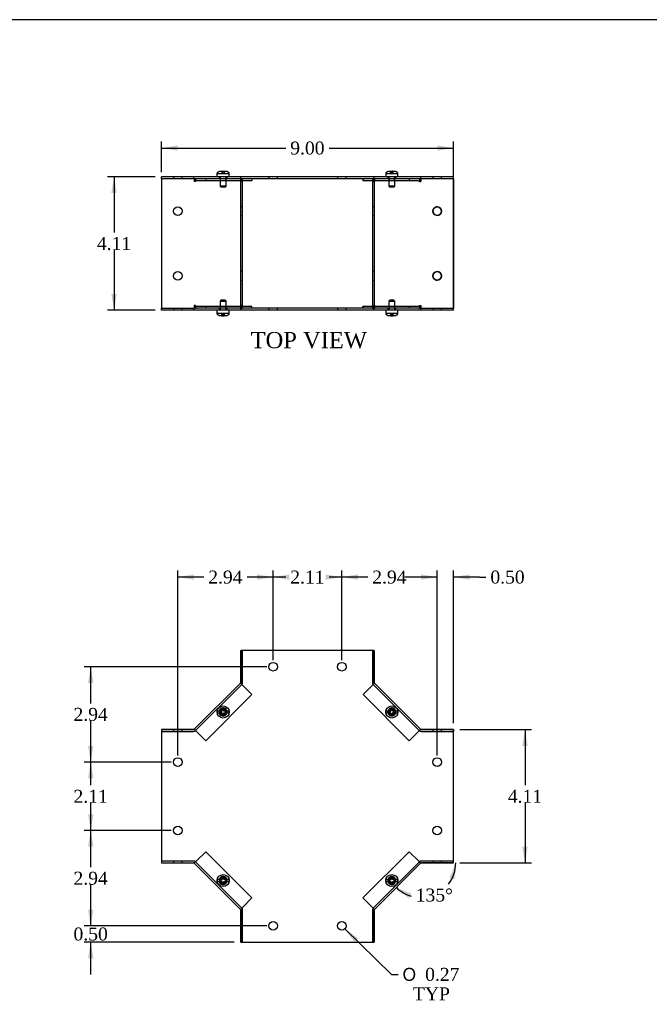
# Model space of a CAD drawing. Header units: inches. Extents: x 0.2 to 77.9, y -0.5 to 51.8.
# Tile 3 of 7: x 19.7 to 39.1, y 21.4 to 51.8. Entities that reach past the tile are written whole.
import ezdxf
from ezdxf.enums import TextEntityAlignment as Align
from ezdxf.lldxf.tags import DXFTag

# ---------------------------------------------------------------- set-up
doc = ezdxf.new("R2010")
doc.units = ezdxf.units.IN
doc.header["$MEASUREMENT"] = 0
for name, color, linetype in [('COM55579-2', 7, 'Continuous'), ('COM55580-2', 7, 'Continuous'), ('Default', 7, 'Continuous'), ('SCS19491', 7, 'Continuous')]:
    doc.layers.add(name, color=color, linetype=linetype)
doc.styles.add('SEACAD_Solid_Edge_ANSI1_Symbols', font='txt')
doc.styles.add('SEACAD_Times_New_Roman', font='times.ttf')
tags = doc.linetypes.add('HIDDEN2', pattern=[0.1875, 0.125, -0.0625]).pattern_tags.tags
tags[6:7] = [DXFTag(74, 4), DXFTag(75, 0), DXFTag(340, '0'), DXFTag(46, 0.0), DXFTag(50, 0.0), DXFTag(44, 0.0), DXFTag(45, 0.0)]
tags[4:5] = [DXFTag(74, 4), DXFTag(75, 0), DXFTag(340, '0'), DXFTag(46, 0.0), DXFTag(50, 0.0), DXFTag(44, 0.0), DXFTag(45, 0.0)]
doc.dimstyles.new('HAMMOND_(STH_-_66x44)', dxfattribs={"dimtxt": 0.4, "dimasz": 0.5, "dimexe": 0.2, "dimexo": 0.2, "dimgap": 0.1, "dimtad": 0, "dimtih": 1, "dimtoh": 1, "dimzin": 0, "dimdsep": 46, "dimtxsty": 'SEACAD_Times_New_Roman', "dimblk1": '_SE_FILLED', "dimblk2": '_SE_FILLED', "dimsah": 1, "dimcen": 0.2, "dimadec": 0, "dimazin": 0, "dimtfac": 0.8, "dimtofl": 0, "dimtmove": 0, "dimatfit": 3, "dimfxl": 1, "dimtolj": 1, "dimtzin": 0, "dimarcsym": 0})

# ---------------------------------------------------------------- blocks, each defined once
blk = doc.blocks.new('SE')
at = {"layer": 'COM55579-2', "color": 7, "linetype": 'Continuous'}
for p, q in [((30.58, 32.283), (26.466, 32.283)), ((26.466, 32.283), (26.466, 31.283)), ((30.58, 31.283), (30.58, 32.283)), ((26.466, 31.283), (25.023, 29.84)), ((32.023, 29.84), (30.58, 31.283)), ((24.023, 29.84), (24.023, 25.726)), ((25.023, 29.84), (24.023, 29.84)), ((33.023, 29.84), (32.023, 29.84)), ((33.023, 25.726), (33.023, 29.84)), ((24.023, 25.726), (25.023, 25.726)), ((25.023, 25.726), (26.466, 24.283)), ((30.58, 24.283), (32.023, 25.726)), ((32.023, 25.726), (33.023, 25.726)), ((26.466, 24.283), (26.466, 23.283)), ((30.58, 23.283), (30.58, 24.283)), ((26.466, 23.283), (30.58, 23.283))]:
    blk.add_line(p, q, dxfattribs=at)
for centre in [(27.466, 31.783), (29.58, 31.783), (24.523, 28.84), (32.523, 28.84), (24.523, 26.726), (32.523, 26.726), (27.466, 23.783), (29.58, 23.783)]:
    blk.add_circle(centre, 0.133, dxfattribs=at)
at = {"layer": 'COM55579-2', "color": 7, "linetype": 'HIDDEN2'}
for centre, start, end in [((25.921, 30.385), 96.1688, 261.4953), ((25.921, 30.385), 0, 87.7974), ((31.124, 30.385), 98.4064, 261.6615), ((31.124, 30.385), 0, 90.3122), ((25.921, 30.385), 284.1745, 0), ((31.124, 30.385), 282.7807, 0), ((25.921, 25.181), 96.1688, 261.4953), ((25.921, 25.181), 0, 87.7974), ((31.124, 25.181), 98.4064, 261.6615), ((31.124, 25.181), 0, 90.3122), ((25.921, 25.181), 284.1745, 0), ((31.124, 25.181), 282.7807, 0)]:
    blk.add_arc(centre, 0.125, start, end, dxfattribs=at)
at = {"layer": 'COM55580-2', "color": 7, "linetype": 'Continuous'}
for p, q in [((26.465, 32.284), (26.522, 32.284)), ((26.465, 31.295), (26.465, 32.284)), ((26.522, 32.283), (26.522, 32.284)), ((30.581, 32.283), (30.58, 32.283)), ((30.581, 32.283), (30.581, 31.294)), ((24.023, 29.841), (24.023, 29.84)), ((24.023, 29.841), (25.012, 29.841)), ((32.034, 29.84), (33.023, 29.84)), ((33.023, 29.84), (33.023, 29.783)), ((33.023, 29.783), (33.023, 29.783)), ((33.023, 25.725), (32.034, 25.725)), ((33.023, 25.725), (33.023, 25.726)), ((26.465, 23.283), (26.465, 24.272)), ((30.58, 24.271), (30.58, 23.282)), ((26.465, 23.283), (26.466, 23.283)), ((30.523, 23.283), (30.523, 23.282)), ((30.58, 23.282), (30.523, 23.282))]:
    blk.add_line(p, q, dxfattribs=at)
at = {"layer": 'COM55580-2', "color": 7, "linetype": 'HIDDEN2'}
for p, q in [((26.522, 31.295), (26.522, 32.283)), ((30.524, 32.283), (30.524, 31.294)), ((26.522, 31.917), (26.465, 31.917)), ((30.581, 31.916), (30.524, 31.916)), ((26.465, 31.651), (26.522, 31.651)), ((30.524, 31.65), (30.581, 31.65)), ((25.073, 29.809), (26.497, 31.234)), ((26.497, 31.234), (26.457, 31.274)), ((26.457, 31.274), (26.518, 31.213)), ((26.497, 31.234), (26.497, 31.234)), ((26.81, 30.921), (26.518, 31.213)), ((30.528, 31.213), (30.236, 30.92)), ((30.528, 31.213), (30.589, 31.273)), ((30.549, 31.233), (30.589, 31.273)), ((30.549, 31.233), (30.549, 31.233)), ((30.549, 31.233), (31.974, 29.808)), ((25.386, 29.496), (26.81, 30.921)), ((30.236, 30.92), (31.66, 29.495)), ((24.023, 29.784), (25.012, 29.784)), ((24.39, 29.841), (24.39, 29.784)), ((24.656, 29.784), (24.656, 29.841)), ((25.093, 29.789), (25.032, 29.85)), ((25.072, 29.809), (25.032, 29.849)), ((25.073, 29.809), (25.072, 29.809)), ((25.093, 29.789), (25.386, 29.496)), ((31.66, 29.495), (31.953, 29.788)), ((32.014, 29.849), (31.953, 29.788)), ((31.974, 29.808), (32.014, 29.849)), ((31.974, 29.808), (31.974, 29.808)), ((32.034, 29.783), (33.023, 29.783)), ((32.39, 29.84), (32.39, 29.783)), ((32.656, 29.783), (32.656, 29.84)), ((25.386, 26.071), (25.093, 25.778)), ((26.81, 24.646), (25.386, 26.071)), ((31.66, 26.07), (30.235, 24.645)), ((31.952, 25.777), (31.66, 26.07)), ((25.012, 25.783), (24.023, 25.783)), ((24.39, 25.783), (24.39, 25.726)), ((24.656, 25.726), (24.656, 25.783)), ((25.032, 25.717), (25.093, 25.778)), ((25.072, 25.758), (25.032, 25.717)), ((25.032, 25.717), (25.032, 25.717)), ((26.457, 24.293), (25.032, 25.717)), ((25.072, 25.758), (25.073, 25.758)), ((26.497, 24.333), (25.073, 25.758)), ((31.973, 25.757), (30.548, 24.332)), ((31.952, 25.777), (32.013, 25.716)), ((31.973, 25.757), (32.013, 25.716)), ((31.973, 25.757), (31.973, 25.757)), ((33.023, 25.782), (32.034, 25.782)), ((32.39, 25.782), (32.39, 25.725)), ((32.656, 25.725), (32.656, 25.782)), ((26.518, 24.354), (26.81, 24.646)), ((30.235, 24.645), (30.528, 24.353)), ((26.518, 24.354), (26.457, 24.293)), ((26.497, 24.333), (26.457, 24.293)), ((26.497, 24.333), (26.497, 24.333)), ((30.588, 24.292), (30.528, 24.353)), ((30.548, 24.332), (30.548, 24.332)), ((30.548, 24.332), (30.588, 24.292)), ((26.457, 24.293), (26.457, 24.293)), ((26.522, 23.283), (26.522, 24.272)), ((30.523, 24.271), (30.523, 23.283)), ((26.522, 23.916), (26.465, 23.916)), ((30.58, 23.915), (30.523, 23.915)), ((26.465, 23.65), (26.522, 23.65)), ((30.523, 23.649), (30.58, 23.649)), ((26.466, 23.283), (26.522, 23.283))]:
    blk.add_line(p, q, dxfattribs=at)
for centre in [(25.921, 30.385), (31.125, 30.384), (25.921, 25.182), (31.124, 25.181)]:
    blk.add_circle(centre, 0.085, dxfattribs=at)
at = {"layer": 'COM55580-2', "color": 7, "linetype": 'Continuous'}
for centre, start, end in [((26.436, 31.295), 315, 0), ((30.61, 31.294), 180, 225), ((25.012, 29.87), 270, 315), ((32.034, 29.869), 225, 270), ((25.012, 25.697), 57.624, 90), ((32.034, 25.696), 90, 135), ((26.436, 24.272), 0, 32.376), ((30.609, 24.271), 135, 180)]:
    blk.add_arc(centre, 0.029, start, end, dxfattribs=at)
at = {"layer": 'COM55580-2', "color": 7, "linetype": 'HIDDEN2'}
for centre, radius, start, end in [((26.436, 31.295), 0.086, 315, 0), ((30.61, 31.294), 0.086, 180, 225), ((25.012, 29.87), 0.086, 270, 315), ((32.034, 29.869), 0.086, 225, 270), ((25.012, 25.697), 0.086, 45, 90), ((25.012, 25.697), 0.029, 45, 57.624), ((32.034, 25.696), 0.086, 90, 135), ((26.436, 24.272), 0.086, 0, 45), ((30.609, 24.271), 0.086, 135, 180), ((26.436, 24.272), 0.029, 32.376, 45)]:
    blk.add_arc(centre, radius, start, end, dxfattribs=at)
at = {"layer": 'SCS19491', "color": 7, "linetype": 'Continuous'}
for p, q in [((25.828, 30.415), (25.737, 30.415)), ((25.885, 30.415), (25.828, 30.415)), ((25.941, 30.509), (25.881, 30.506)), ((25.881, 30.506), (25.883, 30.474)), ((25.883, 30.474), (25.885, 30.415)), ((25.942, 30.48), (25.941, 30.509)), ((25.945, 30.415), (25.942, 30.48)), ((26.014, 30.415), (25.945, 30.415)), ((26.105, 30.415), (26.014, 30.415)), ((31.032, 30.415), (30.941, 30.415)), ((31.088, 30.415), (31.032, 30.415)), ((31.145, 30.509), (31.085, 30.506)), ((31.085, 30.506), (31.086, 30.474)), ((31.086, 30.474), (31.088, 30.415)), ((31.146, 30.48), (31.145, 30.509)), ((31.148, 30.415), (31.146, 30.48)), ((31.217, 30.415), (31.148, 30.415)), ((31.308, 30.415), (31.217, 30.415)), ((25.737, 30.355), (25.828, 30.355)), ((25.828, 30.355), (25.887, 30.355)), ((25.887, 30.355), (25.89, 30.292)), ((25.89, 30.292), (25.891, 30.263)), ((25.891, 30.263), (25.951, 30.265)), ((25.947, 30.355), (26.014, 30.355)), ((25.95, 30.292), (25.947, 30.355)), ((25.951, 30.265), (25.95, 30.292)), ((26.014, 30.355), (26.105, 30.355)), ((30.941, 30.355), (31.032, 30.355)), ((31.032, 30.355), (31.091, 30.355)), ((31.091, 30.355), (31.093, 30.292)), ((31.093, 30.292), (31.094, 30.263)), ((31.094, 30.263), (31.154, 30.265)), ((31.151, 30.355), (31.217, 30.355)), ((31.153, 30.292), (31.151, 30.355)), ((31.154, 30.265), (31.153, 30.292)), ((31.217, 30.355), (31.308, 30.355)), ((25.941, 25.305), (25.881, 25.303)), ((25.881, 25.303), (25.883, 25.271)), ((25.883, 25.271), (25.885, 25.211)), ((25.942, 25.276), (25.941, 25.305)), ((25.945, 25.211), (25.942, 25.276)), ((31.145, 25.305), (31.085, 25.303)), ((31.085, 25.303), (31.086, 25.271)), ((31.086, 25.271), (31.088, 25.211)), ((31.146, 25.276), (31.145, 25.305)), ((31.148, 25.211), (31.146, 25.276)), ((25.828, 25.211), (25.737, 25.211)), ((25.737, 25.151), (25.828, 25.151)), ((25.885, 25.211), (25.828, 25.211)), ((25.828, 25.151), (25.887, 25.151)), ((25.887, 25.151), (25.89, 25.089)), ((25.89, 25.089), (25.891, 25.06)), ((25.891, 25.06), (25.951, 25.062)), ((26.014, 25.211), (25.945, 25.211)), ((25.947, 25.151), (26.014, 25.151)), ((25.95, 25.088), (25.947, 25.151)), ((25.951, 25.062), (25.95, 25.088)), ((26.105, 25.211), (26.014, 25.211)), ((26.014, 25.151), (26.105, 25.151)), ((31.032, 25.211), (30.941, 25.211)), ((30.941, 25.151), (31.032, 25.151)), ((31.088, 25.211), (31.032, 25.211)), ((31.032, 25.151), (31.091, 25.151)), ((31.091, 25.151), (31.093, 25.089)), ((31.093, 25.089), (31.094, 25.06)), ((31.094, 25.06), (31.154, 25.062)), ((31.217, 25.211), (31.148, 25.211)), ((31.151, 25.151), (31.217, 25.151)), ((31.153, 25.088), (31.151, 25.151)), ((31.154, 25.062), (31.153, 25.088)), ((31.308, 25.211), (31.217, 25.211)), ((31.217, 25.151), (31.308, 25.151))]:
    blk.add_line(p, q, dxfattribs=at)
at = {"layer": 'SCS19491', "color": 7, "linetype": 'HIDDEN2'}
for p, q in [((25.885, 30.415), (25.897, 30.415)), ((25.897, 30.415), (25.901, 30.509)), ((25.901, 30.509), (25.961, 30.506)), ((25.961, 30.506), (25.957, 30.415)), ((31.088, 30.415), (31.091, 30.415)), ((31.091, 30.415), (31.094, 30.506)), ((31.094, 30.506), (31.154, 30.504)), ((31.154, 30.504), (31.151, 30.415)), ((25.895, 30.355), (25.887, 30.355)), ((25.891, 30.265), (25.895, 30.355)), ((25.955, 30.355), (25.951, 30.263)), ((31.085, 30.263), (31.088, 30.355)), ((31.145, 30.261), (31.085, 30.263)), ((31.148, 30.355), (31.145, 30.261)), ((31.151, 30.355), (31.148, 30.355)), ((25.897, 25.211), (25.901, 25.305)), ((25.901, 25.305), (25.961, 25.303)), ((25.961, 25.303), (25.957, 25.211)), ((31.1, 25.211), (31.104, 25.305)), ((31.104, 25.305), (31.164, 25.303)), ((31.164, 25.303), (31.16, 25.211)), ((25.885, 25.211), (25.897, 25.211)), ((25.895, 25.151), (25.887, 25.151)), ((25.891, 25.062), (25.895, 25.151)), ((25.955, 25.151), (25.951, 25.06)), ((31.088, 25.211), (31.1, 25.211)), ((31.098, 25.151), (31.091, 25.151)), ((31.094, 25.062), (31.098, 25.151)), ((31.158, 25.151), (31.154, 25.06))]:
    blk.add_line(p, q, dxfattribs=at)
at = {"layer": 'SCS19491', "color": 7, "linetype": 'Continuous'}
for centre in [(25.921, 30.385), (31.124, 30.385), (25.921, 25.181), (31.124, 25.181)]:
    blk.add_circle(centre, 0.187, dxfattribs=at)
at = {"layer": 'SCS19491', "color": 7, "linetype": 'HIDDEN2'}
for centre, radius in [((25.921, 30.385), 0.095), ((25.921, 30.385), 0.065), ((31.124, 30.385), 0.095), ((31.124, 30.385), 0.065), ((25.921, 25.181), 0.095), ((25.921, 25.181), 0.065), ((31.124, 25.181), 0.095), ((31.124, 25.181), 0.065)]:
    blk.add_circle(centre, radius, dxfattribs=at)
at = {"layer": 'SCS19491', "color": 7, "linetype": 'Continuous'}
for centre, start, end in [((25.921, 30.385), 170.7303, 189.2697), ((25.921, 30.385), 350.7303, 9.2697), ((31.124, 30.385), 170.7303, 189.2697), ((31.124, 30.385), 350.7303, 9.2697), ((25.921, 25.181), 170.7303, 189.2697), ((25.921, 25.181), 350.7303, 9.2697), ((31.124, 25.181), 170.7303, 189.2697), ((31.124, 25.181), 350.7303, 9.2697)]:
    blk.add_arc(centre, 0.186, start, end, dxfattribs=at)
blk = doc.blocks.new('SE1')
at = {"layer": 'COM55579-2', "color": 7, "linetype": 'Continuous'}
for p, q in [((24.023, 46.845), (24.023, 46.902)), ((25.023, 46.902), (24.023, 46.902)), ((26.466, 46.902), (25.023, 46.902)), ((25.023, 46.845), (25.023, 46.902)), ((26.457, 46.845), (25.032, 46.845)), ((30.58, 46.902), (26.466, 46.902)), ((26.466, 46.845), (26.466, 46.902)), ((30.58, 46.845), (26.522, 46.845)), ((32.023, 46.902), (30.58, 46.902)), ((30.58, 46.845), (30.58, 46.902)), ((32.014, 46.845), (30.589, 46.845)), ((33.023, 46.902), (32.023, 46.902)), ((32.023, 46.845), (32.023, 46.902)), ((33.023, 46.845), (33.023, 46.902)), ((24.023, 42.788), (24.023, 42.845)), ((25.023, 42.788), (24.023, 42.788)), ((25.023, 42.788), (25.023, 42.845)), ((26.466, 42.788), (25.023, 42.788)), ((26.457, 42.845), (25.032, 42.845)), ((26.466, 42.788), (26.466, 42.845)), ((30.58, 42.788), (26.466, 42.788)), ((30.58, 42.845), (26.522, 42.845)), ((30.58, 42.788), (30.58, 42.845)), ((32.023, 42.788), (30.58, 42.788)), ((32.014, 42.845), (30.589, 42.845)), ((32.023, 42.788), (32.023, 42.845)), ((33.023, 42.788), (32.023, 42.788)), ((33.023, 42.788), (33.023, 42.845))]:
    blk.add_line(p, q, dxfattribs=at)
at = {"layer": 'COM55579-2', "color": 7, "linetype": 'HIDDEN2'}
for p, q in [((24.39, 46.902), (24.39, 46.845)), ((24.656, 46.845), (24.656, 46.902)), ((25.796, 46.902), (25.796, 46.845)), ((26.046, 46.845), (26.046, 46.902)), ((27.333, 46.902), (27.333, 46.845)), ((27.599, 46.845), (27.599, 46.902)), ((29.447, 46.902), (29.447, 46.845)), ((29.713, 46.845), (29.713, 46.902)), ((30.999, 46.902), (30.999, 46.845)), ((31.249, 46.845), (31.249, 46.902)), ((32.39, 46.902), (32.39, 46.845)), ((32.656, 46.845), (32.656, 46.902)), ((24.39, 42.845), (24.39, 42.788)), ((24.656, 42.788), (24.656, 42.845)), ((25.796, 42.845), (25.796, 42.788)), ((26.046, 42.788), (26.046, 42.845)), ((27.333, 42.845), (27.333, 42.788)), ((27.599, 42.788), (27.599, 42.845)), ((29.447, 42.845), (29.447, 42.788)), ((29.713, 42.788), (29.713, 42.845)), ((30.999, 42.845), (30.999, 42.788)), ((31.249, 42.788), (31.249, 42.845)), ((32.39, 42.845), (32.39, 42.788)), ((32.656, 42.788), (32.656, 42.845))]:
    blk.add_line(p, q, dxfattribs=at)
at = {"layer": 'COM55580-2', "color": 7, "linetype": 'Continuous'}
for p, q in [((25.012, 46.845), (24.023, 46.845)), ((24.023, 46.845), (24.023, 42.845)), ((25.032, 46.845), (25.012, 46.845)), ((25.032, 46.845), (25.032, 46.759)), ((25.072, 46.845), (25.072, 46.84)), ((26.457, 46.845), (26.457, 46.759)), ((26.465, 46.845), (26.457, 46.845)), ((26.465, 46.845), (26.522, 46.845)), ((26.465, 42.845), (26.465, 46.845)), ((26.522, 42.845), (26.522, 46.845)), ((26.81, 46.845), (26.81, 46.788)), ((30.235, 46.845), (30.235, 46.788)), ((30.236, 46.845), (30.236, 46.788)), ((30.524, 46.845), (30.524, 42.845)), ((30.581, 46.845), (30.524, 46.845)), ((30.581, 46.845), (30.581, 42.845)), ((30.589, 46.845), (30.581, 46.845)), ((30.589, 46.845), (30.589, 46.759)), ((31.973, 46.845), (31.973, 46.84)), ((31.974, 46.845), (31.974, 46.84)), ((32.014, 46.845), (32.014, 46.759)), ((32.034, 46.845), (32.014, 46.845)), ((33.023, 46.845), (32.034, 46.845)), ((33.023, 42.845), (33.023, 46.845)), ((25.032, 46.759), (25.032, 46.759)), ((26.457, 46.759), (26.457, 46.759)), ((26.522, 46.788), (26.81, 46.788)), ((30.235, 46.788), (30.236, 46.788)), ((30.236, 46.788), (30.524, 46.788)), ((30.523, 46.788), (30.523, 42.902)), ((30.589, 46.759), (30.589, 46.759)), ((32.014, 46.759), (32.014, 46.759)), ((25.032, 42.931), (25.032, 42.845)), ((25.032, 42.931), (25.032, 42.931)), ((26.457, 42.931), (26.457, 42.931)), ((26.457, 42.931), (26.457, 42.845)), ((26.81, 42.902), (26.522, 42.902)), ((26.81, 42.845), (26.81, 42.902)), ((30.235, 42.845), (30.235, 42.902)), ((30.236, 42.902), (30.235, 42.902)), ((30.524, 42.902), (30.236, 42.902)), ((30.236, 42.845), (30.236, 42.902)), ((30.589, 42.931), (30.589, 42.845)), ((30.589, 42.931), (30.589, 42.931)), ((32.014, 42.931), (32.014, 42.931)), ((32.014, 42.931), (32.014, 42.845)), ((24.023, 42.845), (25.012, 42.845)), ((25.012, 42.845), (25.032, 42.845)), ((25.072, 42.85), (25.072, 42.845)), ((26.457, 42.845), (26.465, 42.845)), ((26.465, 42.845), (26.522, 42.845)), ((30.581, 42.845), (30.524, 42.845)), ((30.581, 42.845), (30.589, 42.845)), ((31.973, 42.849), (31.973, 42.845)), ((31.974, 42.85), (31.974, 42.845)), ((32.014, 42.845), (32.034, 42.845)), ((32.034, 42.845), (33.023, 42.845))]:
    blk.add_line(p, q, dxfattribs=at)
at = {"layer": 'COM55580-2', "color": 7, "linetype": 'HIDDEN2'}
for p, q in [((25.072, 46.84), (25.072, 46.759)), ((25.386, 46.845), (25.386, 46.788)), ((25.836, 46.845), (25.836, 46.788)), ((26.006, 46.788), (26.006, 46.845)), ((26.497, 46.845), (26.497, 46.759)), ((30.523, 46.845), (30.523, 46.788)), ((30.548, 46.845), (30.548, 46.759)), ((30.549, 46.845), (30.549, 46.759)), ((30.58, 46.845), (30.58, 42.845)), ((30.588, 46.845), (30.588, 46.759)), ((31.039, 46.845), (31.039, 46.788)), ((31.04, 46.845), (31.04, 46.788)), ((31.209, 46.788), (31.209, 46.845)), ((31.21, 46.788), (31.21, 46.845)), ((31.66, 46.845), (31.66, 46.788)), ((31.66, 46.845), (31.66, 46.788)), ((31.973, 46.84), (31.973, 46.759)), ((31.974, 46.84), (31.974, 46.759)), ((32.013, 46.845), (32.013, 46.759)), ((33.023, 46.845), (33.023, 42.845)), ((25.073, 46.759), (25.032, 46.759)), ((25.093, 46.788), (26.518, 46.788)), ((26.497, 46.759), (26.457, 46.759)), ((26.518, 46.788), (26.522, 46.788)), ((30.524, 46.788), (30.528, 46.788)), ((30.528, 46.788), (31.953, 46.788)), ((30.548, 46.759), (30.548, 46.759)), ((30.548, 46.759), (30.549, 46.759)), ((30.549, 46.759), (30.589, 46.759)), ((31.973, 46.759), (31.973, 46.759)), ((31.973, 46.759), (31.974, 46.759)), ((31.974, 46.759), (32.014, 46.759)), ((26.522, 45.978), (26.465, 45.978)), ((30.524, 45.978), (30.523, 45.978)), ((30.581, 45.978), (30.524, 45.978)), ((26.465, 45.712), (26.522, 45.712)), ((30.523, 45.712), (30.524, 45.712)), ((30.524, 45.712), (30.581, 45.712)), ((26.522, 43.978), (26.465, 43.978)), ((30.524, 43.978), (30.523, 43.978)), ((30.581, 43.978), (30.524, 43.978)), ((26.465, 43.712), (26.522, 43.712)), ((30.523, 43.712), (30.524, 43.712)), ((30.524, 43.712), (30.581, 43.712)), ((25.073, 42.931), (25.032, 42.931)), ((25.072, 42.931), (25.072, 42.85)), ((26.518, 42.902), (25.093, 42.902)), ((25.386, 42.845), (25.386, 42.902)), ((25.836, 42.902), (25.836, 42.845)), ((26.006, 42.845), (26.006, 42.902)), ((26.497, 42.931), (26.457, 42.931)), ((26.497, 42.931), (26.497, 42.845)), ((26.522, 42.902), (26.518, 42.902)), ((30.523, 42.902), (30.523, 42.845)), ((30.528, 42.902), (30.524, 42.902)), ((31.953, 42.902), (30.528, 42.902)), ((30.548, 42.931), (30.548, 42.931)), ((30.548, 42.931), (30.548, 42.845)), ((30.548, 42.931), (30.549, 42.931)), ((30.549, 42.931), (30.549, 42.845)), ((30.549, 42.931), (30.589, 42.931)), ((30.588, 42.931), (30.588, 42.845)), ((31.039, 42.902), (31.039, 42.845)), ((31.04, 42.902), (31.04, 42.845)), ((31.209, 42.845), (31.209, 42.902)), ((31.21, 42.845), (31.21, 42.902)), ((31.66, 42.845), (31.66, 42.902)), ((31.66, 42.845), (31.66, 42.902)), ((31.973, 42.931), (31.973, 42.849)), ((31.973, 42.931), (31.974, 42.931)), ((31.973, 42.931), (31.973, 42.931)), ((31.974, 42.931), (31.974, 42.85)), ((31.974, 42.931), (32.014, 42.931)), ((32.013, 42.931), (32.013, 42.845))]:
    blk.add_line(p, q, dxfattribs=at)
at = {"layer": 'COM55580-2', "color": 7, "linetype": 'Continuous'}
for centre in [(24.523, 45.845), (32.523, 45.845), (24.523, 43.845), (32.523, 43.845)]:
    blk.add_circle(centre, 0.133, dxfattribs=at)
at = {"layer": 'COM55580-2', "color": 7, "linetype": 'HIDDEN2'}
for centre in [(32.523, 45.845), (32.523, 43.845)]:
    blk.add_arc(centre, 0.133, 89.836, 270.164, dxfattribs=at)
at = {"layer": 'COM55580-2', "color": 7, "linetype": 'Continuous'}
for centre, start, end in [((32.523, 45.845), 0, 89.836), ((32.523, 45.845), 270.164, 0), ((32.523, 43.845), 0, 89.836), ((32.523, 43.845), 270.164, 0)]:
    blk.add_arc(centre, 0.133, start, end, dxfattribs=at)
for centre, major_axis, start_param, end_param in [((25.093, 46.759), (0, -0.086), 3.141593, 4.712389), ((31.953, 46.759), (0, 0.086), 4.712389, 6.283185), ((26.518, 46.759), (0, 0.086), 1.528001, 1.570796), ((30.528, 46.759), (0, -0.086), 1.570796, 1.613592), ((25.093, 42.931), (0, -0.086), 4.712389, 6.283185), ((26.518, 42.931), (0, 0.086), 1.570796, 1.613592), ((30.528, 42.931), (0, -0.086), 1.528001, 1.570796), ((31.953, 42.931), (0, 0.086), 3.141593, 4.712389)]:
    blk.add_ellipse(centre, major_axis=major_axis, ratio=0.707107, start_param=start_param, end_param=end_param, dxfattribs=at)
at = {"layer": 'COM55580-2', "color": 7, "linetype": 'HIDDEN2'}
for centre, major_axis, start_param, end_param in [((26.518, 46.759), (0, 0.086), 0, 1.528001), ((30.528, 46.759), (0, -0.086), 1.613592, 3.141593), ((30.528, 46.759), (0, 0.086), 4.712389, 6.283185), ((31.952, 46.759), (0, -0.086), 1.570796, 3.141593), ((25.093, 46.759), (0, -0.029), 3.141593, 4.712389), ((26.518, 46.759), (0, 0.029), 0, 1.570796), ((30.528, 46.759), (0, -0.029), 1.570796, 3.141593), ((30.528, 46.759), (0, 0.029), 4.712389, 6.283185), ((31.952, 46.759), (0, -0.029), 1.570796, 3.141593), ((31.953, 46.759), (0, 0.029), 4.712389, 6.283185), ((25.093, 42.931), (0, -0.029), 4.712389, 6.283185), ((26.518, 42.931), (0, 0.086), 1.613592, 3.141593), ((26.518, 42.931), (0, 0.029), 1.570796, 3.141593), ((30.528, 42.931), (0, -0.029), 0, 1.570796), ((30.528, 42.931), (0, 0.086), 3.141593, 4.712389), ((30.528, 42.931), (0, 0.029), 3.141593, 4.712389), ((30.528, 42.931), (0, -0.086), 0, 1.528001), ((31.952, 42.931), (0, -0.086), 0, 1.570796), ((31.952, 42.931), (0, -0.029), 0, 1.570796), ((31.953, 42.931), (0, 0.029), 3.141593, 4.712389)]:
    blk.add_ellipse(centre, major_axis=major_axis, ratio=0.707107, start_param=start_param, end_param=end_param, dxfattribs=at)
at = {"layer": 'SCS19491', "color": 7, "linetype": 'Continuous'}
for p, q in [((25.733, 46.987), (25.733, 46.927)), ((25.737, 47.002), (25.735, 47.002)), ((25.828, 47.077), (25.899, 47.077)), ((25.901, 47.072), (25.961, 47.071)), ((25.955, 47.077), (25.952, 47.077)), ((25.957, 47.077), (25.955, 47.077)), ((25.955, 47.077), (25.955, 47.072)), ((25.959, 47.077), (25.957, 47.077)), ((25.957, 47.072), (25.957, 47.077)), ((25.959, 47.077), (26.014, 47.077)), ((25.961, 47.071), (25.959, 47.077)), ((26.105, 47.002), (26.107, 47.002)), ((26.108, 46.927), (26.108, 46.987)), ((30.937, 46.987), (30.937, 46.927)), ((30.941, 47.002), (30.938, 47.002)), ((31.032, 47.077), (31.093, 47.077)), ((31.093, 47.077), (31.103, 47.077)), ((31.094, 47.072), (31.154, 47.073)), ((31.148, 47.077), (31.146, 47.077)), ((31.151, 47.077), (31.148, 47.077)), ((31.148, 47.077), (31.148, 47.073)), ((31.153, 47.077), (31.151, 47.077)), ((31.151, 47.073), (31.151, 47.077)), ((31.153, 47.077), (31.217, 47.077)), ((31.154, 47.073), (31.153, 47.077)), ((31.308, 47.002), (31.311, 47.002)), ((31.312, 46.927), (31.312, 46.987)), ((25.733, 42.763), (25.733, 42.703)), ((25.737, 42.688), (25.735, 42.688)), ((25.883, 42.613), (25.828, 42.613)), ((25.941, 42.617), (25.881, 42.618)), ((25.881, 42.618), (25.883, 42.613)), ((25.883, 42.613), (25.885, 42.613)), ((25.885, 42.618), (25.885, 42.613)), ((25.885, 42.613), (25.887, 42.613)), ((25.887, 42.613), (25.887, 42.618)), ((25.887, 42.613), (25.89, 42.613)), ((26.014, 42.613), (25.942, 42.613)), ((26.105, 42.688), (26.107, 42.688)), ((26.108, 42.703), (26.108, 42.763)), ((30.937, 42.763), (30.937, 42.703)), ((30.941, 42.688), (30.938, 42.688)), ((31.086, 42.613), (31.032, 42.613)), ((31.145, 42.617), (31.085, 42.618)), ((31.085, 42.618), (31.086, 42.613)), ((31.086, 42.613), (31.088, 42.613)), ((31.088, 42.618), (31.088, 42.613)), ((31.088, 42.613), (31.091, 42.613)), ((31.091, 42.613), (31.091, 42.618)), ((31.091, 42.613), (31.093, 42.613)), ((31.217, 42.613), (31.146, 42.613)), ((31.308, 42.688), (31.311, 42.688)), ((31.312, 42.703), (31.312, 42.763))]:
    blk.add_line(p, q, dxfattribs=at)
at = {"layer": 'SCS19491', "color": 7, "linetype": 'HIDDEN2'}
for p, q in [((25.737, 47.002), (25.897, 47.002)), ((25.826, 46.902), (25.826, 46.619)), ((25.891, 47.073), (25.892, 47.077)), ((25.951, 47.072), (25.891, 47.073)), ((25.891, 47.002), (25.891, 47.073)), ((25.895, 47.002), (25.895, 47.077)), ((25.897, 47.077), (25.897, 47.002)), ((25.897, 47.002), (25.901, 47.002)), ((25.901, 47.002), (25.901, 47.072)), ((25.901, 47.002), (25.961, 47.002)), ((25.951, 47.002), (25.951, 47.072)), ((25.955, 47.072), (25.955, 47.002)), ((25.957, 47.002), (25.957, 47.072)), ((25.961, 47.002), (25.961, 47.071)), ((25.961, 47.002), (26.105, 47.002)), ((26.016, 46.619), (26.016, 46.902)), ((30.941, 47.002), (31.091, 47.002)), ((31.029, 46.902), (31.029, 46.619)), ((31.085, 47.071), (31.086, 47.077)), ((31.145, 47.072), (31.085, 47.071)), ((31.085, 47.002), (31.085, 47.071)), ((31.088, 47.002), (31.088, 47.077)), ((31.091, 47.077), (31.091, 47.002)), ((31.091, 47.002), (31.094, 47.002)), ((31.094, 47.073), (31.095, 47.077)), ((31.094, 47.072), (31.094, 47.073)), ((31.094, 47.002), (31.094, 47.072)), ((31.094, 47.002), (31.154, 47.002)), ((31.098, 47.002), (31.098, 47.077)), ((31.1, 47.077), (31.1, 47.002)), ((31.104, 47.072), (31.164, 47.071)), ((31.104, 47.002), (31.104, 47.072)), ((31.145, 47.002), (31.145, 47.072)), ((31.148, 47.073), (31.148, 47.002)), ((31.151, 47.002), (31.151, 47.073)), ((31.154, 47.002), (31.154, 47.073)), ((31.154, 47.002), (31.308, 47.002)), ((31.158, 47.077), (31.158, 47.002)), ((31.16, 47.002), (31.16, 47.077)), ((31.164, 47.071), (31.163, 47.077)), ((31.164, 47.002), (31.164, 47.071)), ((31.219, 46.619), (31.219, 46.902)), ((26.016, 46.619), (25.826, 46.619)), ((25.826, 46.619), (25.856, 46.589)), ((25.856, 46.589), (25.986, 46.589)), ((25.986, 46.589), (26.016, 46.619)), ((31.219, 46.619), (31.029, 46.619)), ((31.029, 46.619), (31.059, 46.589)), ((31.059, 46.589), (31.189, 46.589)), ((31.189, 46.589), (31.219, 46.619)), ((25.856, 43.1), (25.826, 43.07)), ((25.826, 43.07), (26.016, 43.07)), ((25.826, 43.07), (25.826, 42.788)), ((25.986, 43.1), (25.856, 43.1)), ((26.016, 43.07), (25.986, 43.1)), ((26.016, 42.788), (26.016, 43.07)), ((31.059, 43.1), (31.029, 43.07)), ((31.029, 43.07), (31.219, 43.07)), ((31.029, 43.07), (31.029, 42.788)), ((31.189, 43.1), (31.059, 43.1)), ((31.219, 43.07), (31.189, 43.1)), ((31.219, 42.788), (31.219, 43.07)), ((25.881, 42.688), (25.737, 42.688)), ((25.941, 42.688), (25.881, 42.688)), ((25.881, 42.688), (25.881, 42.618)), ((25.885, 42.688), (25.885, 42.618)), ((25.887, 42.618), (25.887, 42.688)), ((25.891, 42.688), (25.891, 42.617)), ((25.891, 42.617), (25.951, 42.617)), ((25.945, 42.688), (25.941, 42.688)), ((25.941, 42.688), (25.941, 42.617)), ((26.105, 42.688), (25.945, 42.688)), ((25.945, 42.613), (25.945, 42.688)), ((25.947, 42.688), (25.947, 42.613)), ((25.951, 42.617), (25.95, 42.613)), ((25.951, 42.688), (25.951, 42.617)), ((31.085, 42.688), (30.941, 42.688)), ((31.145, 42.688), (31.085, 42.688)), ((31.085, 42.688), (31.085, 42.618)), ((31.088, 42.688), (31.088, 42.618)), ((31.091, 42.618), (31.091, 42.688)), ((31.094, 42.688), (31.094, 42.617)), ((31.094, 42.617), (31.154, 42.617)), ((31.148, 42.688), (31.145, 42.688)), ((31.145, 42.688), (31.145, 42.617)), ((31.308, 42.688), (31.148, 42.688)), ((31.148, 42.613), (31.148, 42.688)), ((31.151, 42.688), (31.151, 42.613)), ((31.154, 42.617), (31.153, 42.613)), ((31.154, 42.688), (31.154, 42.617))]:
    blk.add_line(p, q, dxfattribs=at)
at = {"layer": 'SCS19491', "color": 7, "linetype": 'Continuous'}
for centre, radius, start, end in [((25.823, 46.987), 0.09, 170.4059, 180), ((25.758, 46.927), 0.025, 180, 270), ((26.083, 46.927), 0.025, 270, 0), ((26.018, 46.987), 0.09, 0, 9.5941), ((31.027, 46.987), 0.09, 170.4059, 180), ((30.962, 46.927), 0.025, 180, 270), ((31.287, 46.927), 0.025, 270, 0), ((31.222, 46.987), 0.09, 0, 9.5941), ((25.758, 42.763), 0.025, 90, 180), ((25.823, 42.703), 0.09, 180, 189.5941), ((26.083, 42.763), 0.025, 0, 90), ((26.018, 42.703), 0.09, 350.4059, 0), ((30.962, 42.763), 0.025, 90, 180), ((31.027, 42.703), 0.09, 180, 189.5941), ((31.287, 42.763), 0.025, 0, 90), ((31.222, 42.703), 0.09, 350.4059, 0)]:
    blk.add_arc(centre, radius, start, end, dxfattribs=at)
for points in [[(25.737, 47.002), (25.738, 47.007), (25.739, 47.012), (25.743, 47.022), (25.745, 47.027), (25.751, 47.036), (25.754, 47.041), (25.761, 47.049), (25.765, 47.053), (25.773, 47.059), (25.777, 47.062), (25.787, 47.068), (25.792, 47.07), (25.802, 47.073), (25.807, 47.075), (25.818, 47.076), (25.823, 47.077), (25.828, 47.077)], [(26.014, 47.077), (26.019, 47.077), (26.024, 47.076), (26.035, 47.075), (26.04, 47.073), (26.05, 47.07), (26.055, 47.068), (26.065, 47.062), (26.069, 47.059), (26.077, 47.053), (26.081, 47.049), (26.088, 47.041), (26.091, 47.036), (26.097, 47.027), (26.099, 47.022), (26.103, 47.012), (26.104, 47.007), (26.105, 47.002)], [(30.941, 47.002), (30.941, 47.007), (30.943, 47.012), (30.947, 47.022), (30.949, 47.027), (30.954, 47.036), (30.957, 47.041), (30.964, 47.049), (30.968, 47.053), (30.976, 47.059), (30.981, 47.062), (30.99, 47.068), (30.995, 47.07), (31.005, 47.073), (31.01, 47.075), (31.021, 47.076), (31.026, 47.077), (31.032, 47.077)], [(31.217, 47.077), (31.223, 47.077), (31.228, 47.076), (31.238, 47.075), (31.244, 47.073), (31.254, 47.07), (31.259, 47.068), (31.268, 47.062), (31.272, 47.059), (31.281, 47.053), (31.285, 47.049), (31.291, 47.041), (31.295, 47.036), (31.3, 47.027), (31.302, 47.022), (31.306, 47.012), (31.307, 47.007), (31.308, 47.002)], [(25.828, 42.613), (25.823, 42.613), (25.817, 42.613), (25.807, 42.615), (25.802, 42.616), (25.792, 42.62), (25.787, 42.622), (25.777, 42.627), (25.773, 42.63), (25.765, 42.637), (25.761, 42.641), (25.754, 42.649), (25.751, 42.653), (25.745, 42.662), (25.743, 42.667), (25.739, 42.677), (25.738, 42.683), (25.737, 42.688)], [(26.105, 42.688), (26.104, 42.683), (26.102, 42.677), (26.099, 42.667), (26.097, 42.662), (26.091, 42.653), (26.088, 42.649), (26.081, 42.641), (26.077, 42.637), (26.069, 42.63), (26.064, 42.627), (26.055, 42.622), (26.05, 42.62), (26.04, 42.616), (26.035, 42.615), (26.024, 42.613), (26.019, 42.613), (26.014, 42.613)], [(31.032, 42.613), (31.026, 42.613), (31.021, 42.613), (31.01, 42.615), (31.005, 42.616), (30.995, 42.62), (30.99, 42.622), (30.981, 42.627), (30.976, 42.63), (30.968, 42.637), (30.964, 42.641), (30.957, 42.649), (30.954, 42.653), (30.949, 42.662), (30.947, 42.667), (30.943, 42.677), (30.941, 42.683), (30.941, 42.688)], [(31.308, 42.688), (31.307, 42.683), (31.306, 42.677), (31.302, 42.667), (31.3, 42.662), (31.295, 42.653), (31.291, 42.649), (31.284, 42.641), (31.281, 42.637), (31.272, 42.63), (31.268, 42.627), (31.259, 42.622), (31.254, 42.62), (31.244, 42.616), (31.238, 42.615), (31.228, 42.613), (31.223, 42.613), (31.217, 42.613)]]:
    blk.add_open_spline(points, degree=3, knots=[0, 0, 0, 0, 0.125, 0.125, 0.25, 0.25, 0.375, 0.375, 0.5, 0.5, 0.625, 0.625, 0.75, 0.75, 0.875, 0.875, 1, 1, 1, 1], dxfattribs=at)
for points in [[(25.899, 47.077), (25.9, 47.077), (25.9, 47.075), (25.901, 47.072)], [(25.952, 47.077), (25.952, 47.077), (25.951, 47.075), (25.951, 47.072)], [(31.093, 47.077), (31.094, 47.077), (31.094, 47.075), (31.094, 47.072)], [(31.103, 47.077), (31.103, 47.077), (31.104, 47.075), (31.104, 47.072)], [(31.146, 47.077), (31.146, 47.077), (31.145, 47.075), (31.145, 47.072)], [(25.89, 42.613), (25.89, 42.613), (25.891, 42.614), (25.891, 42.617)], [(25.942, 42.613), (25.942, 42.613), (25.942, 42.614), (25.941, 42.617)], [(31.093, 42.613), (31.094, 42.613), (31.094, 42.614), (31.094, 42.617)], [(31.146, 42.613), (31.146, 42.613), (31.145, 42.614), (31.145, 42.617)]]:
    blk.add_open_spline(points, degree=3, dxfattribs=at)
at = {"layer": 'SCS19491', "color": 7, "linetype": 'HIDDEN2'}
blk.add_open_spline([(31.156, 47.077), (31.155, 47.077), (31.155, 47.075), (31.154, 47.072)], degree=3, dxfattribs=at)
blk = doc.blocks.new('DMBLK7472')
at = {"layer": 'Default', "linetype": 'Continuous', "transparency": 16777216}
for points in [[(24.523, 47.875), (24.023, 47.792), (24.523, 47.709)], [(32.523, 47.875), (32.523, 47.709), (33.023, 47.792)]]:
    blk.add_hatch(color=7, dxfattribs=at).paths.add_polyline_path(points)
at = {"layer": 'Default', "color": 7, "linetype": 'Continuous', "transparency": 16777216}
for p, q in [((24.023, 47.045), (24.023, 47.992)), ((24.023, 47.792), (27.852, 47.792)), ((29.194, 47.792), (33.023, 47.792)), ((33.023, 45.045), (33.023, 47.992))]:
    blk.add_line(p, q, dxfattribs=at)
at = {"layer": 'Default', "color": 7, "linetype": 'Continuous', "transparency": 16777216, "style": 'SEACAD_Times_New_Roman'}
blk.add_text('9.00', height=0.4, dxfattribs=at).set_placement((27.992, 47.992), align=Align.TOP_LEFT)
blk = doc.blocks.new('_SE_FILLED')
at = {"color": 0}
blk.add_line((0, 0), (-1, 0), dxfattribs=at)
blk.add_solid([(0, 0), (-1, -0.1665), (-1, 0.1665), (0, 0)], dxfattribs=at)
blk = doc.blocks.new('DMBLK7474')
at = {"layer": 'Default', "linetype": 'Continuous', "transparency": 16777216}
for points in [[(21.756, 24.283), (21.84, 23.783), (21.923, 24.283)], [(21.756, 22.783), (21.923, 22.783), (21.84, 23.283)]]:
    blk.add_hatch(color=7, dxfattribs=at).paths.add_polyline_path(points)
at = {"layer": 'Default', "color": 7, "linetype": 'Continuous', "transparency": 16777216}
for p, q in [((21.84, 23.783), (21.84, 24.783)), ((27.266, 23.783), (21.64, 23.783)), ((26.266, 23.283), (21.64, 23.283)), ((21.84, 22.283), (21.84, 23.283))]:
    blk.add_line(p, q, dxfattribs=at)
at = {"layer": 'Default', "color": 7, "linetype": 'Continuous', "transparency": 16777216, "style": 'SEACAD_Times_New_Roman'}
blk.add_text('0.50', height=0.4, dxfattribs=at).set_placement((21.309, 23.733), align=Align.TOP_LEFT)
blk = doc.blocks.new('DMBLK7475')
at = {"layer": 'Default', "linetype": 'Continuous', "transparency": 16777216}
for points in [[(21.756, 26.226), (21.923, 26.226), (21.84, 26.726)], [(21.756, 24.283), (21.84, 23.783), (21.923, 24.283)]]:
    blk.add_hatch(color=7, dxfattribs=at).paths.add_polyline_path(points)
at = {"layer": 'Default', "color": 7, "linetype": 'Continuous', "transparency": 16777216}
for p, q in [((24.323, 26.726), (21.64, 26.726)), ((21.84, 25.594), (21.84, 26.726)), ((21.84, 23.783), (21.84, 25.054)), ((27.266, 23.783), (21.64, 23.783))]:
    blk.add_line(p, q, dxfattribs=at)
at = {"layer": 'Default', "color": 7, "linetype": 'Continuous', "transparency": 16777216, "style": 'SEACAD_Times_New_Roman'}
blk.add_text('2.94', height=0.4, dxfattribs=at).set_placement((21.309, 25.454), align=Align.TOP_LEFT)
blk = doc.blocks.new('DMBLK7476')
at = {"layer": 'Default', "linetype": 'Continuous', "transparency": 16777216}
for points in [[(21.756, 28.34), (21.923, 28.34), (21.84, 28.84)], [(21.756, 27.226), (21.84, 26.726), (21.923, 27.226)]]:
    blk.add_hatch(color=7, dxfattribs=at).paths.add_polyline_path(points)
at = {"layer": 'Default', "color": 7, "linetype": 'Continuous', "transparency": 16777216}
for p, q in [((24.323, 28.84), (21.64, 28.84)), ((21.84, 28.123), (21.84, 28.84)), ((21.84, 26.726), (21.84, 27.583)), ((24.323, 26.726), (21.64, 26.726))]:
    blk.add_line(p, q, dxfattribs=at)
at = {"layer": 'Default', "color": 7, "linetype": 'Continuous', "transparency": 16777216, "style": 'SEACAD_Times_New_Roman'}
blk.add_text('2.11', height=0.4, dxfattribs=at).set_placement((21.309, 27.983), align=Align.TOP_LEFT)
blk = doc.blocks.new('DMBLK7477')
at = {"layer": 'Default', "linetype": 'Continuous', "transparency": 16777216}
for points in [[(21.756, 31.283), (21.923, 31.283), (21.84, 31.783)], [(21.756, 29.34), (21.84, 28.84), (21.923, 29.34)]]:
    blk.add_hatch(color=7, dxfattribs=at).paths.add_polyline_path(points)
at = {"layer": 'Default', "color": 7, "linetype": 'Continuous', "transparency": 16777216}
for p, q in [((27.266, 31.783), (21.64, 31.783)), ((21.84, 30.651), (21.84, 31.783)), ((21.84, 28.84), (21.84, 30.111)), ((24.323, 28.84), (21.64, 28.84))]:
    blk.add_line(p, q, dxfattribs=at)
at = {"layer": 'Default', "color": 7, "linetype": 'Continuous', "transparency": 16777216, "style": 'SEACAD_Times_New_Roman'}
blk.add_text('2.94', height=0.4, dxfattribs=at).set_placement((21.309, 30.511), align=Align.TOP_LEFT)
blk = doc.blocks.new('DMBLK7478')
at = {"layer": 'Default', "linetype": 'Continuous', "transparency": 16777216}
for points in [[(32.023, 34.632), (32.023, 34.465), (32.523, 34.549)], [(33.523, 34.632), (33.023, 34.549), (33.523, 34.465)]]:
    blk.add_hatch(color=7, dxfattribs=at).paths.add_polyline_path(points)
at = {"layer": 'Default', "color": 7, "linetype": 'Continuous', "transparency": 16777216}
for p, q in [((32.523, 29.04), (32.523, 34.749)), ((33.023, 30.04), (33.023, 34.749)), ((32.523, 34.549), (31.523, 34.549)), ((33.823, 34.549), (33.023, 34.549)), ((33.823, 34.549), (34.023, 34.549))]:
    blk.add_line(p, q, dxfattribs=at)
at = {"layer": 'Default', "color": 7, "linetype": 'Continuous', "transparency": 16777216, "style": 'SEACAD_Times_New_Roman'}
blk.add_text('0.50', height=0.4, dxfattribs=at).set_placement((34.163, 34.749), align=Align.TOP_LEFT)
blk = doc.blocks.new('DMBLK7479')
at = {"layer": 'Default', "linetype": 'Continuous', "transparency": 16777216}
for points in [[(30.08, 34.632), (29.58, 34.549), (30.08, 34.465)], [(32.023, 34.632), (32.023, 34.465), (32.523, 34.549)]]:
    blk.add_hatch(color=7, dxfattribs=at).paths.add_polyline_path(points)
at = {"layer": 'Default', "color": 7, "linetype": 'Continuous', "transparency": 16777216}
for p, q in [((29.58, 31.983), (29.58, 34.749)), ((32.523, 29.04), (32.523, 34.749)), ((30.38, 34.549), (29.58, 34.549)), ((32.523, 34.549), (31.722, 34.549))]:
    blk.add_line(p, q, dxfattribs=at)
at = {"layer": 'Default', "color": 7, "linetype": 'Continuous', "transparency": 16777216, "style": 'SEACAD_Times_New_Roman'}
blk.add_text('2.94', height=0.4, dxfattribs=at).set_placement((30.52, 34.749), align=Align.TOP_LEFT)
blk = doc.blocks.new('DMBLK7480')
at = {"layer": 'Default', "linetype": 'Continuous', "transparency": 16777216}
for points in [[(27.966, 34.632), (27.466, 34.549), (27.966, 34.465)], [(29.08, 34.632), (29.08, 34.465), (29.58, 34.549)]]:
    blk.add_hatch(color=7, dxfattribs=at).paths.add_polyline_path(points)
at = {"layer": 'Default', "color": 7, "linetype": 'Continuous', "transparency": 16777216}
for p, q in [((27.466, 31.983), (27.466, 34.749)), ((29.58, 31.983), (29.58, 34.749)), ((27.852, 34.549), (27.466, 34.549)), ((29.58, 34.549), (29.193, 34.549))]:
    blk.add_line(p, q, dxfattribs=at)
at = {"layer": 'Default', "color": 7, "linetype": 'Continuous', "transparency": 16777216, "style": 'SEACAD_Times_New_Roman'}
blk.add_text('2.11', height=0.4, dxfattribs=at).set_placement((27.992, 34.749), align=Align.TOP_LEFT)
blk = doc.blocks.new('DMBLK7481')
at = {"layer": 'Default', "linetype": 'Continuous', "transparency": 16777216}
for points in [[(25.023, 34.632), (24.523, 34.549), (25.023, 34.465)], [(26.966, 34.632), (26.966, 34.465), (27.466, 34.549)]]:
    blk.add_hatch(color=7, dxfattribs=at).paths.add_polyline_path(points)
at = {"layer": 'Default', "color": 7, "linetype": 'Continuous', "transparency": 16777216}
for p, q in [((24.523, 29.04), (24.523, 34.749)), ((27.466, 31.983), (27.466, 34.749)), ((25.323, 34.549), (24.523, 34.549)), ((27.466, 34.549), (26.665, 34.549))]:
    blk.add_line(p, q, dxfattribs=at)
at = {"layer": 'Default', "color": 7, "linetype": 'Continuous', "transparency": 16777216, "style": 'SEACAD_Times_New_Roman'}
blk.add_text('2.94', height=0.4, dxfattribs=at).set_placement((25.463, 34.749), align=Align.TOP_LEFT)
blk = doc.blocks.new('DMBLK7482')
at = {"layer": 'Default', "linetype": 'Continuous', "transparency": 16777216}
for points in [[(35.314, 29.34), (35.231, 29.84), (35.147, 29.34)], [(35.314, 26.226), (35.147, 26.226), (35.231, 25.726)]]:
    blk.add_hatch(color=7, dxfattribs=at).paths.add_polyline_path(points)
at = {"layer": 'Default', "color": 7, "linetype": 'Continuous', "transparency": 16777216}
for p, q in [((33.223, 29.84), (35.431, 29.84)), ((35.231, 29.84), (35.231, 28.123)), ((35.231, 27.583), (35.231, 25.726)), ((33.223, 25.726), (35.431, 25.726))]:
    blk.add_line(p, q, dxfattribs=at)
at = {"layer": 'Default', "color": 7, "linetype": 'Continuous', "transparency": 16777216, "style": 'SEACAD_Times_New_Roman'}
blk.add_text('4.11', height=0.4, dxfattribs=at).set_placement((34.7, 27.983), align=Align.TOP_LEFT)
blk = doc.blocks.new('DMBLK7483')
at = {"layer": 'Default', "linetype": 'Continuous', "transparency": 16777216}
for points in [[(33.061, 25.22), (33.095, 25.726), (32.899, 25.259)], [(31.734, 24.776), (31.264, 24.968), (31.646, 24.634)]]:
    blk.add_hatch(color=7, dxfattribs=at).paths.add_polyline_path(points)
at = {"layer": 'Default', "color": 7, "linetype": 'Continuous', "transparency": 16777216}
for start, end in [(322.6369, 0), (225, 253.5878)]:
    blk.add_arc((32.023, 25.726), 1.073, start, end, dxfattribs=at)
at = {"layer": 'Default', "color": 7, "linetype": 'Continuous', "transparency": 16777216, "style": 'SEACAD_Times_New_Roman'}
blk.add_text('135°', height=0.4, dxfattribs=at).set_placement((31.86, 24.935), align=Align.TOP_LEFT)
blk = doc.blocks.new('DMBLK7484')
at = {"layer": 'Default', "linetype": 'Continuous', "transparency": 16777216}
blk.add_hatch(color=7, dxfattribs=at).paths.add_polyline_path([(30.091, 23.401), (29.675, 23.69), (29.975, 23.282)])
at = {"layer": 'Default', "color": 7, "linetype": 'Continuous', "transparency": 16777216}
for p, q in [((29.675, 23.69), (31.115, 22.287)), ((31.115, 22.287), (31.315, 22.287))]:
    blk.add_line(p, q, dxfattribs=at)
for s, style, p in [('O', 'SEACAD_Solid_Edge_ANSI1_Symbols', (31.455, 22.487)), ('0.27', 'SEACAD_Times_New_Roman', (32.151, 22.487)), ('TYP', 'SEACAD_Times_New_Roman', (31.774, 21.887))]:
    blk.add_text(s, height=0.4, dxfattribs=dict(at, style=style)).set_placement(p, align=Align.TOP_LEFT)
blk = doc.blocks.new('DMBLK7496')
at = {"layer": 'Default', "linetype": 'Continuous', "transparency": 16777216}
for points in [[(22.475, 46.402), (22.642, 46.402), (22.558, 46.902)], [(22.475, 43.288), (22.558, 42.788), (22.642, 43.288)]]:
    blk.add_hatch(color=7, dxfattribs=at).paths.add_polyline_path(points)
at = {"layer": 'Default', "color": 7, "linetype": 'Continuous', "transparency": 16777216}
for p, q in [((23.823, 46.902), (22.358, 46.902)), ((22.558, 46.902), (22.558, 45.185)), ((22.558, 44.645), (22.558, 42.788)), ((23.823, 42.788), (22.358, 42.788))]:
    blk.add_line(p, q, dxfattribs=at)
at = {"layer": 'Default', "color": 7, "linetype": 'Continuous', "transparency": 16777216, "style": 'SEACAD_Times_New_Roman'}
blk.add_text('4.11', height=0.4, dxfattribs=at).set_placement((22.028, 45.045), align=Align.TOP_LEFT)
blk = doc.blocks.new('BORDER')
at = {"layer": 'Default', "color": 7, "linetype": 'Continuous'}
blk.add_line((0, 27.86), (-41.86, 27.86), dxfattribs=at)

msp = doc.modelspace()

# ---------------------------------------------------------------- block references
at = {"layer": 'Default', "color": 7, "xscale": 1.855, "yscale": 1.855, "zscale": 1.855}
msp.add_blockref('BORDER', (77.888, 0.072), dxfattribs=at)
at = {"layer": 'Default'}
for name in ['SE1', 'SE']:
    msp.add_blockref(name, (0, 0), dxfattribs=at)

# ---------------------------------------------------------------- texts
at = {"layer": 'Default', "color": 7, "linetype": 'Continuous', "style": 'SEACAD_Times_New_Roman'}
msp.add_text('TOP VIEW', height=0.5, dxfattribs=at).set_placement((26.77, 42.113), align=Align.TOP_LEFT)

# ---------------------------------------------------------------- dimensions: what is measured, and where the dimension line sits
at = {"layer": 'Default', "color": 7, "linetype": 'Continuous'}
for base, p1, p2, picture, middle in [((33.023, 47.792), (24.023, 46.845), (33.023, 44.845), 'DMBLK7472', (28.523, 47.792)), ((24.523, 34.549), (27.466, 31.783), (24.523, 28.84), 'DMBLK7481', (25.994, 34.549)), ((27.466, 34.549), (29.58, 31.783), (27.466, 31.783), 'DMBLK7480', (28.523, 34.549)), ((29.58, 34.549), (32.523, 28.84), (29.58, 31.783), 'DMBLK7479', (31.051, 34.549))]:
    dim = msp.add_linear_dim(base=base, p1=p1, p2=p2, text='\\A1;<>', dimstyle='HAMMOND_(STH_-_66x44)', dxfattribs=at)
    dim.commit()
    dim.dimension.update_dxf_attribs({"geometry": picture, "text_midpoint": middle, "dimtype": 160})
for base, p1, p2, angle, picture, middle, dimtype in [((22.558, 46.902), (24.023, 46.902), (24.023, 42.788), 270, 'DMBLK7496', (22.558, 44.845), 161), ((21.84, 31.783), (24.523, 28.84), (27.466, 31.783), 90, 'DMBLK7477', (21.84, 30.311), 160), ((35.231, 29.84), (33.023, 29.84), (33.023, 25.726), 270, 'DMBLK7482', (35.231, 27.783), 161), ((21.84, 26.726), (24.523, 26.726), (24.523, 28.84), 90, 'DMBLK7476', (21.84, 27.783), 161), ((21.84, 26.726), (27.466, 23.783), (24.523, 26.726), 90, 'DMBLK7475', (21.84, 25.254), 160), ((21.84, 23.783), (26.466, 23.283), (27.466, 23.783), 90, 'DMBLK7474', (21.84, 23.533), 160)]:
    dim = msp.add_linear_dim(base=base, p1=p1, p2=p2, angle=angle, text='\\A1;<>', dimstyle='HAMMOND_(STH_-_66x44)', dxfattribs=at)
    dim.commit()
    dim.dimension.update_dxf_attribs({"geometry": picture, "text_midpoint": middle, "dimtype": dimtype})
dim = msp.add_linear_dim(base=(32.523, 34.549), p1=(33.023, 29.84), p2=(32.523, 28.84), text='\\A1;<>', dimstyle='HAMMOND_(STH_-_66x44)', override={"dimtmove": 1}, dxfattribs=at)
dim.commit()
dim.dimension.update_dxf_attribs({"geometry": 'DMBLK7478', "text_midpoint": (34.023, 34.549), "dimtype": 160})
dim = msp.add_angular_dim_2l(base=(32.433, 24.735), line1=((32.023, 25.726), (33.023, 25.726)), line2=((32.023, 25.726), (30.58, 24.283)), text='\\A1;<>', dimstyle='HAMMOND_(STH_-_66x44)', dxfattribs=at)
dim.commit()
dim.dimension.update_dxf_attribs({"geometry": 'DMBLK7483', "text_midpoint": (32.433, 24.735), "dimtype": 162})
dim = msp.add_diameter_dim_2p(p1=(29.484, 23.876), p2=(29.675, 23.69), text='\\A1;<>\\PTYP', dimstyle='HAMMOND_(STH_-_66x44)', dxfattribs=at)
dim.commit()
dim.dimension.update_dxf_attribs({"geometry": 'DMBLK7484', "text_midpoint": (31.315, 22.287), "dimtype": 163})

doc.saveas('drawing.dxf')
